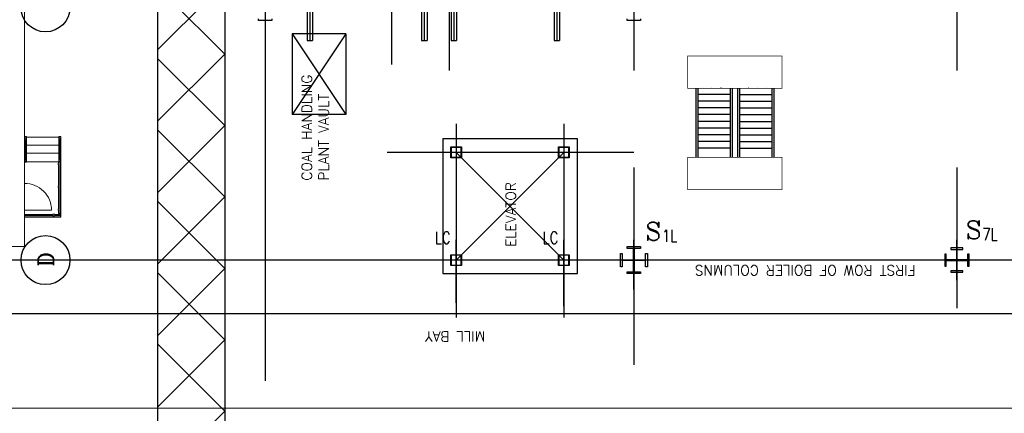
# Model space of a CAD drawing. Header units: inches. Extents: x 0 to 1564127, y -23460 to 23144100.
# Tile 70 of 215: x 254283 to 258855, y 191786 to 193613. Entities that reach past the tile are written whole.
import ezdxf
from ezdxf.enums import TextEntityAlignment as Align

# ---------------------------------------------------------------- set-up
doc = ezdxf.new("R2010")
doc.units = ezdxf.units.IN
doc.header["$LTSCALE"] = 1800
doc.header["$MEASUREMENT"] = 0
doc.linetypes.add('CENTER', pattern=[2, 1.25, -0.25, 0.25, -0.25])
doc.layers.get('0').update_dxf_attribs({"color": 253, "lineweight": 9})
for name, color, linetype in [('1_01_GRATE_RAIL_TIER1', 7, 'Continuous'), ('1_01_STEEL_TIER1', 7, 'Continuous'), ('1_COLD_PA_TO_APH', 7, 'Continuous'), ('CEN', 2, 'CENTER'), ('CENTER', 10, 'CENTER'), ('DCEN', 3, 'CENTER'), ('DIMTEXT', 132, 'Continuous'), ('DIMTEXT-CL', 132, 'CENTER'), ('GRID', 251, 'CENTER'), ('Road', 3, 'Continuous'), ('STEEL-COLUMNS-CL', 252, 'CENTER'), ('TEXT', 3, 'Continuous')]:
    doc.layers.add(name, color=color, linetype=linetype)
for name, color, linetype, lineweight in [('CL', 8, 'CENTER', 15), ('CONCRETE', 145, 'Continuous', 18), ('STAIR', 2, 'Continuous', 18), ('TRENCH-TRESTLE', 6, 'Continuous', 30)]:
    doc.layers.add(name, color=color, linetype=linetype, lineweight=lineweight)
doc.styles.add('C4', font='COMPLEX', dxfattribs={"width": 0.75, "height": 625})
doc.styles.add('COMPLEX', font='complex')
doc.styles.add('S3', font='simplex.shx', dxfattribs={"width": 0.75, "height": 320})
doc.styles.add('SIMPLEX', font='SIMPLEX.SHX')
doc.styles.add('Squish', font='simplex.shx', dxfattribs={"width": 0.8})

msp = doc.modelspace()

# ---------------------------------------------------------------- linework, layer by layer
at = {"color": 8, "linetype": 'ByBlock'}
for p, q in [((255234.91, 193784.78), (254923.3, 193473.17)), ((255234.91, 193453.25), (254923.45, 193764.71)), ((255234.91, 193453.33), (254923.13, 193141.55)), ((255234.91, 193121.79), (254923.28, 193433.42)), ((255234.91, 193121.87), (254922.96, 192809.92)), ((255234.91, 192790.34), (254923.11, 193102.14)), ((255234.91, 192790.41), (254922.79, 192478.29)), ((255234.91, 192458.88), (254922.94, 192770.85)), ((255234.91, 192458.96), (254922.62, 192146.66)), ((255234.91, 192127.42), (254922.77, 192439.57)), ((255234.91, 192127.5), (254922.45, 191815.04)), ((255234.91, 191795.97), (254922.6, 192108.28)), ((255234.91, 191796.04), (255186.36, 191747.49))]:
    msp.add_line(p, q, dxfattribs=at)
at = {"layer": '1_01_GRATE_RAIL_TIER1', "color": 8}
for p, q in [((257422.41, 193294.35), (257422.41, 192974.35)), ((257431.78, 193294.35), (257431.78, 192974.35)), ((257581.78, 193266.23), (257431.78, 193266.23)), ((257455.46, 193297.48), (257455.07, 193297.48)), ((257497.56, 193297.48), (257497.17, 193297.48)), ((257539.65, 193297.48), (257539.26, 193297.48)), ((257581.78, 193294.35), (257581.78, 192974.35)), ((257591.16, 193294.35), (257591.16, 192974.35)), ((257616.16, 193294.35), (257616.16, 192974.35)), ((257625.53, 193294.35), (257625.53, 192974.35)), ((257625.53, 193266.23), (257775.53, 193266.23)), ((257667.66, 193297.48), (257668.05, 193297.48)), ((257709.75, 193297.48), (257710.15, 193297.48)), ((257751.85, 193297.48), (257752.24, 193297.48)), ((257775.53, 193294.35), (257775.53, 192974.35)), ((257784.91, 193294.35), (257784.91, 192974.35)), ((257581.78, 193234.98), (257431.78, 193234.98)), ((257625.53, 193234.98), (257775.53, 193234.98)), ((257581.78, 193203.73), (257431.78, 193203.73)), ((257581.78, 193172.48), (257431.78, 193172.48)), ((257625.53, 193203.73), (257775.53, 193203.73)), ((257625.53, 193172.48), (257775.53, 193172.48)), ((257581.78, 193141.23), (257431.78, 193141.23)), ((257625.53, 193141.23), (257775.53, 193141.23)), ((257581.78, 193109.98), (257431.78, 193109.98)), ((257581.78, 193078.73), (257431.78, 193078.73)), ((257625.53, 193109.98), (257775.53, 193109.98)), ((257625.53, 193078.73), (257775.53, 193078.73)), ((257581.78, 193047.48), (257431.78, 193047.48)), ((257625.53, 193047.48), (257775.53, 193047.48)), ((257581.78, 193016.23), (257431.78, 193016.23)), ((257625.53, 193016.23), (257775.53, 193016.23))]:
    msp.add_line(p, q, dxfattribs=at)
at = {"layer": '1_01_STEEL_TIER1', "color": 8}
for p, q in [((256284.91, 192522.48), (256334.91, 192522.48)), ((256284.91, 192472.48), (256284.91, 192522.48)), ((256332.91, 192520.48), (256286.91, 192520.48)), ((256286.91, 192520.48), (256286.91, 192474.48)), ((256332.91, 192474.48), (256332.91, 192520.48)), ((256334.91, 192522.48), (256334.91, 192472.48)), ((256784.91, 192522.48), (256834.91, 192522.48)), ((256784.91, 192472.48), (256784.91, 192522.48)), ((256832.91, 192520.48), (256786.91, 192520.48)), ((256786.91, 192520.48), (256786.91, 192474.48)), ((256832.91, 192474.48), (256832.91, 192520.48)), ((256834.91, 192522.48), (256834.91, 192472.48)), ((256334.91, 192472.48), (256284.91, 192472.48)), ((256286.91, 192474.48), (256332.91, 192474.48)), ((256834.91, 192472.48), (256784.91, 192472.48)), ((256786.91, 192474.48), (256832.91, 192474.48))]:
    msp.add_line(p, q, dxfattribs=at)
for points in [[(255453.67, 193617.85), (255453.67, 193609.98), (255391.17, 193609.98), (255391.17, 193617.85)], [(257166.16, 193617.84), (257166.16, 193609.96), (257103.66, 193609.96), (257103.66, 193617.84)], [(257072.41, 192466.18), (257072.41, 192528.68), (257080.29, 192528.68), (257080.29, 192499.43), (257132.91, 192499.43), (257132.91, 192552.06), (257103.66, 192552.06), (257103.66, 192559.93), (257166.16, 192559.93), (257166.16, 192552.06), (257136.91, 192552.06), (257136.91, 192499.43), (257189.54, 192499.43), (257189.54, 192528.68), (257197.41, 192528.68), (257197.41, 192466.18), (257189.54, 192466.18), (257189.54, 192495.43), (257136.91, 192495.43), (257136.91, 192442.81), (257166.16, 192442.81), (257166.16, 192434.93), (257103.66, 192434.93), (257103.66, 192442.81), (257132.91, 192442.81), (257132.91, 192495.43), (257080.29, 192495.43), (257080.29, 192466.18), (257072.41, 192466.18)], [(257072.41, 192466.18), (257072.41, 192528.68), (257080.29, 192528.68), (257080.29, 192499.43), (257132.91, 192499.43), (257132.91, 192552.06), (257103.66, 192552.06), (257103.66, 192559.93), (257166.16, 192559.93), (257166.16, 192552.06), (257136.91, 192552.06), (257136.91, 192499.43), (257189.54, 192499.43), (257189.54, 192528.68), (257197.41, 192528.68), (257197.41, 192466.18), (257189.54, 192466.18), (257189.54, 192495.43), (257136.91, 192495.43), (257136.91, 192442.81), (257166.16, 192442.81), (257166.16, 192434.93), (257103.66, 192434.93), (257103.66, 192442.81), (257132.91, 192442.81), (257132.91, 192495.43), (257080.29, 192495.43), (257080.29, 192466.18), (257072.41, 192466.18)]]:
    msp.add_lwpolyline(points, dxfattribs=at)
for points in [[(258663.04, 192448.23), (258636.47, 192448.23), (258636.47, 192495.91), (258684.16, 192495.91), (258684.16, 192469.35), (258691.16, 192469.35), (258691.16, 192525.6), (258684.16, 192525.6), (258684.16, 192499.04), (258636.47, 192499.04), (258636.47, 192546.73), (258663.04, 192546.73), (258663.04, 192553.73), (258606.79, 192553.73), (258606.79, 192546.73), (258633.35, 192546.73), (258633.35, 192499.04), (258585.66, 192499.04), (258585.66, 192525.6), (258578.66, 192525.6), (258578.66, 192469.35), (258585.66, 192469.35), (258585.66, 192495.91), (258633.35, 192495.91), (258633.35, 192448.23), (258606.79, 192448.23), (258606.79, 192441.23), (258663.04, 192441.23)], [(258663.04, 192448.23), (258636.47, 192448.23), (258636.47, 192495.92), (258684.16, 192495.92), (258684.16, 192469.35), (258691.16, 192469.35), (258691.16, 192525.6), (258684.16, 192525.6), (258684.16, 192499.04), (258636.47, 192499.04), (258636.47, 192546.73), (258663.04, 192546.73), (258663.04, 192553.73), (258606.79, 192553.73), (258606.79, 192546.73), (258633.35, 192546.73), (258633.35, 192499.04), (258585.66, 192499.04), (258585.66, 192525.6), (258578.66, 192525.6), (258578.66, 192469.35), (258585.66, 192469.35), (258585.66, 192495.92), (258633.35, 192495.92), (258633.35, 192448.23), (258606.79, 192448.23), (258606.79, 192441.23), (258663.04, 192441.23)]]:
    msp.add_lwpolyline(points, close=True, dxfattribs=at)
at = {"layer": '1_COLD_PA_TO_APH', "color": 8}
for p, q in [((255797.41, 193547.48), (255547.41, 193547.48)), ((255547.41, 193547.48), (255547.41, 193172.48)), ((255797.41, 193547.48), (255797.41, 193172.48)), ((255797.41, 193172.48), (255547.41, 193172.48))]:
    msp.add_line(p, q, dxfattribs=at)
at = {"layer": 'CEN', "color": 8}
for p, q in [((256309.91, 192298.52), (256309.91, 192591.23)), ((256809.91, 192283.13), (256809.91, 192591.23)), ((257134.91, 192361.46), (257134.91, 192591.23)), ((258634.91, 192403.73), (258634.91, 192591.23))]:
    msp.add_line(p, q, dxfattribs=at)
at = {"layer": 'CEN', "color": 8, "linetype": 'CENTER', "ltscale": 10}
msp.add_line((281322.49, 192497.48), (249313.16, 192497.48), dxfattribs=at)
at = {"layer": 'CENTER', "color": 8}
for p, q in [((256009.9, 195627.09), (256009.9, 193406.01)), ((256276.65, 195627.09), (256276.65, 193215.07)), ((256809.91, 192497.48), (256309.91, 192997.48)), ((256809.91, 192997.48), (256309.91, 192497.48))]:
    msp.add_line(p, q, dxfattribs=at)
at = {"layer": 'CL', "color": 8, "ltscale": 100}
msp.add_line((288435.07, 191809.98), (241966.16, 191809.98), dxfattribs=at)
at = {"layer": 'CONCRETE', "color": 8}
for p, q in [((254305.54, 192559.98), (254305.54, 193934.98)), ((251501.79, 192559.98), (254305.54, 192559.98))]:
    msp.add_line(p, q, dxfattribs=at)
at = {"layer": 'DCEN', "color": 8, "linetype": 'Continuous', "const_width": 2.5}
for points in [[(257384.91, 193294.35), (257384.91, 193444.35), (257822.36, 193444.35), (257822.41, 193294.35)], [(257384.91, 192824.35), (257384.91, 192974.35), (257822.36, 192974.35), (257822.41, 192824.35)]]:
    msp.add_lwpolyline(points, close=True, dxfattribs=at)
at = {"layer": 'DIMTEXT', "color": 8}
for p, q in [((255797.41, 193547.48), (255547.41, 193172.48)), ((255547.41, 193547.48), (255797.41, 193172.48))]:
    msp.add_line(p, q, dxfattribs=at)
for centre in [(254402.72, 193670.48), (254402.72, 192497.48)]:
    msp.add_circle(centre, 113.68, dxfattribs=at)
at = {"layer": 'DIMTEXT-CL', "color": 8}
for p, q in [((255422.41, 193654.35), (255422.41, 191937.44)), ((257084.29, 192497.48), (254516.39, 192497.48)), ((257134.91, 192497.48), (257134.91, 192012.06)), ((258634.91, 192497.48), (258634.91, 192274.98))]:
    msp.add_line(p, q, dxfattribs=at)
at = {"layer": 'GRID', "color": 8}
msp.add_line((266128.66, 192497.48), (249241.16, 192497.48), dxfattribs=at)
at = {"layer": 'Road', "color": 8}
msp.add_line((286966.16, 192247.48), (243435.27, 192247.48), dxfattribs=at)
at = {"layer": 'STAIR', "color": 8}
msp.add_line((254305.54, 192728.73), (254430.66, 192728.73), dxfattribs=at)
at = {"layer": 'STAIR', "color": 8, "flags": 128}
for points in [[(254305.54, 192965.35), (254305.54, 193070.59), (254305.66, 193070.59)], [(254315.1, 193058.6), (254314.74, 193060.42), (254313.7, 193061.95), (254312.16, 193062.99), (254310.35, 193063.35), (254308.52, 193062.99), (254306.99, 193061.95), (254305.96, 193060.42), (254305.65, 193058.89)], [(254305.65, 193058.3), (254305.96, 193056.78), (254306.99, 193055.24), (254307.97, 193054.58)], [(254315.04, 193070.72), (254305.66, 193070.72)], [(254305.66, 193065.39), (254305.66, 193070.67), (254315.04, 193070.67), (254315.04, 193065.39)], [(254315.04, 193058.92), (254315.04, 193065.39), (254305.66, 193065.39), (254305.66, 193058.92)], [(254305.66, 193058.28), (254305.66, 193053.54)], [(254307.97, 193053.54), (254305.66, 193053.54), (254305.66, 193051.98)], [(254305.66, 192965.35), (254305.66, 193051.98)], [(254307.97, 193055.24), (254308.46, 193055.85), (254308.66, 193056.25), (254310.35, 193056.54), (254312.02, 193056.25), (254312.22, 193055.85), (254312.71, 193055.24)], [(254307.97, 192962.62), (254307.97, 193055.24)], [(254315.1, 193058.6), (254314.74, 193056.78), (254313.7, 193055.24), (254312.71, 193054.58)], [(254312.72, 192962.62), (254312.71, 193055.24)], [(254312.71, 193053.54), (254315.04, 193053.54)], [(254315.16, 192965.35), (254315.16, 193070.59), (254315.04, 193070.59)], [(254315.04, 193058.28), (254315.04, 193051.98)], [(254315.04, 193051.98), (254315.04, 192965.35)], [(254464.91, 193068.1), (254315.16, 193068.1)], [(254465.04, 193070.59), (254464.91, 193070.59), (254464.91, 192965.35), (254465.04, 192965.35)], [(254474.47, 193058.6), (254474.11, 193060.42), (254473.07, 193061.95), (254471.54, 193062.99), (254469.72, 193063.35), (254467.9, 193062.99), (254466.36, 193061.95), (254465.34, 193060.42), (254464.97, 193058.6)], [(254464.97, 193058.6), (254465.34, 193056.78), (254466.36, 193055.24), (254467.35, 193054.58)], [(254474.41, 193070.72), (254465.04, 193070.72)], [(254465.04, 193065.39), (254465.04, 193070.67), (254474.41, 193070.67), (254474.41, 193065.39)], [(254474.41, 193058.92), (254474.41, 193065.39), (254465.04, 193065.39), (254465.04, 193058.92)], [(254465.04, 193058.28), (254465.04, 193053.54)], [(254467.35, 193053.54), (254465.04, 193053.54), (254465.04, 193051.98)], [(254465.04, 192965.35), (254465.04, 193051.98)], [(254467.35, 193055.24), (254467.84, 193055.85), (254468.04, 193056.25), (254469.72, 193056.54), (254471.4, 193056.25), (254471.6, 193055.85), (254472.09, 193055.24)], [(254467.35, 192962.62), (254467.35, 193055.24)], [(254474.47, 193058.6), (254474.11, 193056.78), (254473.07, 193055.24), (254472.09, 193054.58)], [(254472.1, 192962.62), (254472.09, 193055.24)], [(254472.09, 193053.54), (254474.41, 193053.54)], [(254474.54, 192965.35), (254474.54, 193070.59), (254474.41, 193070.59)], [(254474.41, 193058.28), (254474.41, 193051.98)], [(254474.41, 193051.98), (254474.41, 192965.35)], [(254464.91, 193030.6), (254315.16, 193030.6)], [(254464.91, 192993.1), (254315.16, 192993.1)], [(254305.66, 192953.1), (254305.54, 192953.1), (254305.54, 192965.35), (254305.66, 192965.35)], [(254315.1, 192958.6), (254314.74, 192960.42), (254313.7, 192961.95), (254312.16, 192962.99), (254310.35, 192963.35), (254308.52, 192962.99), (254306.99, 192961.95), (254305.96, 192960.42), (254305.65, 192958.89)], [(254315.1, 192958.6), (254314.74, 192956.78), (254313.7, 192955.24), (254312.16, 192954.2), (254310.35, 192953.85), (254308.52, 192954.2), (254306.99, 192955.24), (254305.96, 192956.78), (254305.65, 192958.3)], [(254307.97, 192965.39), (254305.66, 192965.39), (254305.66, 192958.92)], [(254315.04, 192953.54), (254305.66, 192953.54), (254305.66, 192951.8), (254315.04, 192951.8), (254315.04, 192958.28)], [(254305.66, 192958.28), (254305.66, 192953.54)], [(254310.35, 192956.54), (254310.89, 192956.44), (254310.35, 192956.23), (254309.81, 192956.44), (254310.35, 192956.54)], [(254315.04, 192958.92), (254315.04, 192965.39), (254312.72, 192965.39)], [(254315.04, 192953.1), (254315.16, 192953.1), (254315.16, 192965.35), (254315.04, 192965.35)], [(254463.79, 192953.1), (254315.04, 192953.1)], [(254315.16, 192953.1), (254464.91, 192953.1)], [(254461.41, 192943.6), (254461.77, 192945.42), (254462.8, 192946.95), (254463.79, 192947.62)], [(254461.41, 192943.6), (254461.77, 192941.78), (254462.8, 192940.24), (254463.79, 192939.58)], [(254463.79, 192947.62), (254463.79, 192953.1), (254468.54, 192953.1), (254468.54, 192947.62)], [(254464.91, 192965.35), (254464.91, 192953.1), (254465.04, 192953.1)], [(254474.47, 192958.6), (254474.11, 192960.42), (254473.07, 192961.95), (254471.54, 192962.99), (254469.72, 192963.35), (254467.9, 192962.99), (254466.36, 192961.95), (254465.34, 192960.42), (254464.97, 192958.6)], [(254474.47, 192958.6), (254474.11, 192956.78), (254473.07, 192955.24), (254471.54, 192954.2), (254469.72, 192953.85), (254467.9, 192954.2), (254466.36, 192955.24), (254465.34, 192956.78), (254464.97, 192958.6)], [(254467.35, 192965.39), (254465.04, 192965.39), (254465.04, 192958.92)], [(254474.41, 192958.28), (254474.41, 192953.54), (254465.04, 192953.54), (254465.04, 192953.1)], [(254465.04, 192958.28), (254465.04, 192953.54)], [(254468.54, 192951.8), (254473.16, 192951.8)], [(254470.91, 192943.6), (254470.55, 192945.42), (254469.51, 192946.95), (254468.54, 192947.62)], [(254470.91, 192943.6), (254470.55, 192941.78), (254469.51, 192940.24), (254468.54, 192939.58)], [(254469.72, 192956.54), (254470.26, 192956.44), (254469.72, 192956.23), (254469.19, 192956.44), (254469.72, 192956.54)], [(254474.41, 192958.92), (254474.41, 192965.39), (254472.1, 192965.39)], [(254474.41, 192709.35), (254474.41, 192953.1), (254473.16, 192953.1), (254473.16, 192709.35)], [(254474.41, 192953.1), (254474.54, 192953.1), (254474.54, 192965.35), (254474.41, 192965.35)], [(254474.41, 192953.54), (254474.41, 192953.1)], [(254463.79, 192939.58), (254463.79, 192841.8)], [(254468.54, 192841.8), (254468.54, 192939.58)], [(254461.41, 192837.78), (254461.77, 192839.6), (254462.8, 192841.14), (254463.79, 192841.8)], [(254461.41, 192837.78), (254461.77, 192835.97), (254462.8, 192834.43), (254463.79, 192833.77)], [(254463.79, 192833.77), (254463.79, 192735.99)], [(254470.91, 192837.78), (254470.55, 192839.6), (254469.51, 192841.14), (254468.54, 192841.8)], [(254470.91, 192837.78), (254470.55, 192835.97), (254469.51, 192834.43), (254468.54, 192833.77)], [(254468.54, 192833.77), (254468.54, 192735.99)], [(254461.41, 192731.98), (254461.77, 192733.79), (254462.8, 192735.33), (254463.79, 192735.99)], [(254461.41, 192731.98), (254461.77, 192730.15), (254462.8, 192728.62), (254463.79, 192727.95)], [(254463.79, 192727.95), (254463.79, 192713.23), (254468.54, 192713.23), (254468.54, 192727.95)], [(254470.91, 192731.98), (254470.55, 192733.79), (254469.51, 192735.33), (254468.54, 192735.99)], [(254470.91, 192731.98), (254470.55, 192730.15), (254469.51, 192728.62), (254468.54, 192727.95)], [(254437.14, 192709.35), (254305.54, 192709.35)], [(254437.14, 192704.6), (254305.54, 192704.6)], [(254473.16, 192698.72), (254305.54, 192698.72)], [(254305.54, 192697.48), (254473.16, 192697.48)], [(254437.14, 192709.35), (254437.8, 192710.33), (254439.34, 192711.37), (254441.16, 192711.73), (254442.97, 192711.37), (254444.51, 192710.33), (254445.17, 192709.35)], [(254437.14, 192704.6), (254437.8, 192703.62), (254439.34, 192702.58), (254441.16, 192702.23), (254442.97, 192702.58), (254444.51, 192703.62), (254445.17, 192704.6)], [(254445.17, 192704.6), (254472.41, 192704.6), (254472.41, 192709.35), (254445.17, 192709.35)], [(254472.41, 192704.6), (254474.41, 192704.6), (254474.41, 192709.35), (254472.41, 192709.35)], [(254473.16, 192704.6), (254473.16, 192698.72)], [(254473.16, 192697.48), (254474.41, 192697.48)], [(254474.41, 192698.72), (254474.41, 192704.6)], [(254474.41, 192697.48), (254474.41, 192698.72)]]:
    msp.add_lwpolyline(points, dxfattribs=at)
at = {"layer": 'STAIR', "color": 8}
msp.add_arc((254305.66, 192728.73), 125, 0, 90.05859, dxfattribs=at)
at = {"layer": 'STEEL-COLUMNS-CL', "color": 8}
for p, q in [((255617.41, 195627.09, 163.58), (255617.41, 193516.23, -363.89)), ((255629.91, 195627.09, 163.58), (255629.91, 193516.23, -363.89)), ((255642.41, 195627.09, 163.58), (255642.41, 193516.23, -363.89)), ((256149.29, 195627.09, 163.58), (256149.29, 193516.23, -363.89)), ((256161.79, 195627.09, 163.58), (256161.79, 193516.23, -363.89)), ((256174.29, 195627.09, 163.58), (256174.29, 193516.23, -363.89)), ((256286.79, 195627.09, 163.58), (256286.79, 193516.23, -363.89)), ((256299.29, 195627.09, 163.58), (256299.29, 193516.23, -363.89)), ((256311.79, 195627.09, 163.58), (256311.79, 193516.23, -363.89)), ((256764.29, 195627.09, 163.58), (256764.29, 193516.23, -363.89)), ((256776.79, 195627.09, 163.58), (256776.79, 193516.23, -363.89)), ((256789.29, 195627.09, 163.58), (256789.29, 193516.23, -363.89)), ((257134.91, 195627.09), (257134.91, 192400.08)), ((258634.91, 195627.09), (258634.91, 192274.98)), ((255617.41, 193516.23), (255642.41, 193516.23, 45.29)), ((256149.29, 193516.23, 0), (256174.29, 193516.23, 45.29)), ((256286.79, 193516.23, 0), (256311.79, 193516.23, 45.29)), ((256764.29, 193516.23), (256789.29, 193516.23, 45.29)), ((256309.91, 193129.35), (256309.91, 192231.54)), ((256809.91, 193129.35), (256809.91, 192231.54)), ((257134.91, 192997.48), (255989.2, 192997.48)), ((256284.91, 193022.48), (256334.91, 193022.48)), ((256284.91, 192972.48), (256284.91, 193022.48)), ((256332.91, 193020.48), (256286.91, 193020.48)), ((256286.91, 193020.48), (256286.91, 192974.48)), ((256332.91, 192974.48), (256332.91, 193020.48)), ((256334.91, 193022.48), (256334.91, 192972.48)), ((256784.91, 193022.48), (256834.91, 193022.48)), ((256784.91, 192972.48), (256784.91, 193022.48)), ((256832.91, 193020.48), (256786.91, 193020.48)), ((256786.91, 193020.48), (256786.91, 192974.48)), ((256832.91, 192974.48), (256832.91, 193020.48)), ((256834.91, 193022.48), (256834.91, 192972.48)), ((256334.91, 192972.48), (256284.91, 192972.48)), ((256286.91, 192974.48), (256332.91, 192974.48)), ((256834.91, 192972.48), (256784.91, 192972.48)), ((256786.91, 192974.48), (256832.91, 192974.48)), ((256284.91, 192522.48), (256334.91, 192522.48)), ((256284.91, 192472.48), (256284.91, 192522.48)), ((256332.91, 192520.48), (256286.91, 192520.48)), ((256286.91, 192520.48), (256286.91, 192474.48)), ((256332.91, 192474.48), (256332.91, 192520.48)), ((256334.91, 192522.48), (256334.91, 192472.48)), ((264637.29, 192497.48), (256365.54, 192497.48)), ((256784.91, 192522.48), (256834.91, 192522.48)), ((256784.91, 192472.48), (256784.91, 192522.48)), ((256832.91, 192520.48), (256786.91, 192520.48)), ((256786.91, 192520.48), (256786.91, 192474.48)), ((256832.91, 192474.48), (256832.91, 192520.48)), ((256834.91, 192522.48), (256834.91, 192472.48)), ((256334.91, 192472.48), (256284.91, 192472.48)), ((256286.91, 192474.48), (256332.91, 192474.48)), ((256834.91, 192472.48), (256784.91, 192472.48)), ((256786.91, 192474.48), (256832.91, 192474.48))]:
    msp.add_line(p, q, dxfattribs=at)
at = {"layer": 'TEXT', "color": 8}
msp.add_lwpolyline([(256872.41, 192434.98), (256872.41, 193059.98), (256247.41, 193059.98), (256247.41, 192434.98)], close=True, dxfattribs=at)
at = {"layer": 'TRENCH-TRESTLE', "color": 8, "ltscale": 100}
for p, q in [((254922.41, 195627.09), (254922.41, 191747.37)), ((255234.91, 195627.09), (255234.91, 191747.37))]:
    msp.add_line(p, q, dxfattribs=at)

# ---------------------------------------------------------------- texts
at = {"layer": 'DIMTEXT', "color": 8, "style": 'Squish'}
msp.add_text('ELEVATOR', height=46.875, rotation=90, dxfattribs=at).set_placement((256586.51, 192558.16))
at = {"layer": 'DIMTEXT', "color": 8, "style": 'COMPLEX'}
msp.add_text('D', height=70.31, rotation=90, dxfattribs=at).set_placement((254404.48, 192500.48), align=Align.MIDDLE_CENTER)
at = {"layer": 'DIMTEXT', "color": 8, "char_height": 46.875}
for s, insert, width, attachment_point, rotation, style in [('{\\W1;COAL HANDLING PLANT VAULT}', (255717.8, 192866.06), 573.1288, 7, 90, 'Squish'), ('{\\W1;FIRST ROW OF BOILER COLUMNS}', (258442.51, 192473.44), 1247.9028, 7, 180, 'Squish'), ('MILL BAY', (256444.09, 192119.67), 504.8813, 1, 180, 'SIMPLEX')]:
    msp.add_mtext(s, dxfattribs=dict(at, insert=insert, width=width, attachment_point=attachment_point, rotation=rotation, style=style))
at = {"layer": 'TEXT', "color": 8, "style": 'C4', "text_generation_flag": 6}
for p in [(257188.6, 192588.61), (258676.31, 192595.61)]:
    msp.add_text('S', height=84.38, rotation=180, dxfattribs=at).set_placement(p)
at = {"layer": 'TEXT', "color": 8, "style": 'S3', "width": 0.8}
for s, p in [('LC', (256210.81, 192573.08)), ('LC', (256710.81, 192573.08)), ('1L', (257265.1, 192582.04)), ('7L', (258752.81, 192589.04))]:
    msp.add_text(s, height=56.25, dxfattribs=at).set_placement(p)

doc.saveas('drawing.dxf')
